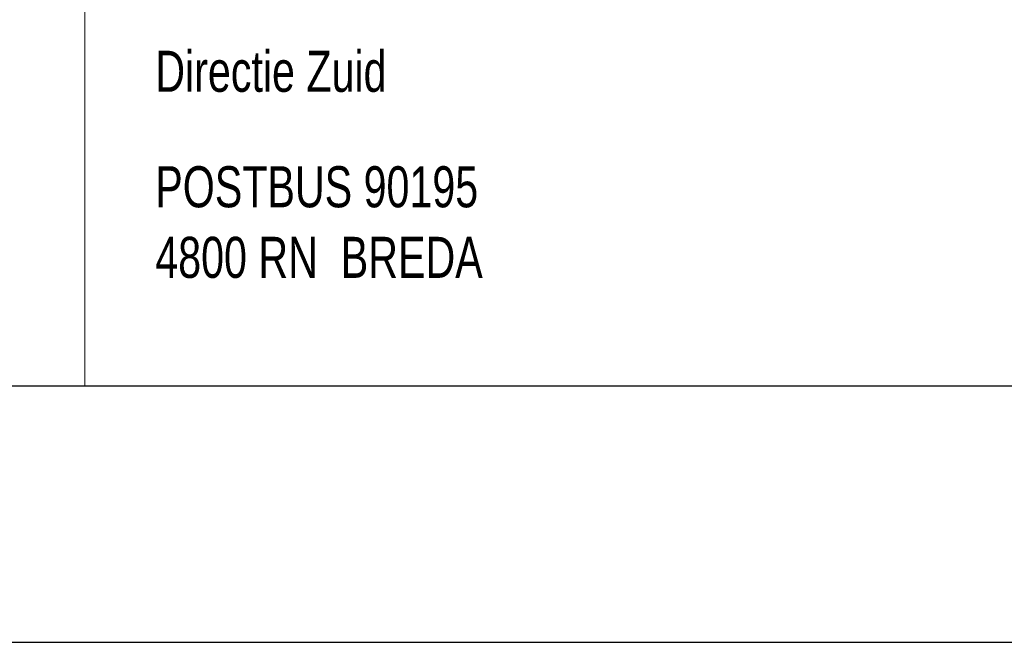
# Model space of a CAD drawing. Header units: millimetres. Extents: x -15 to 226, y -21 to 63.
# Tile 18 of 62: x 73.86 to 81.53, y -21.47 to -16.62. Entities that reach past the tile are written whole.
import ezdxf
from ezdxf.enums import TextEntityAlignment as Align

# ---------------------------------------------------------------- set-up
doc = ezdxf.new("R2010")
doc.units = ezdxf.units.MM
doc.layers.add('KADER', color=7, linetype='Continuous')
doc.layers.add('STEMPEL', color=7, linetype='Continuous')
doc.styles.add('dgn001', font='dgn001.shx')

# ---------------------------------------------------------------- blocks, each defined once
blk = doc.blocks.new('A2L')
at = {"layer": 'KADER', "color": 1, "linetype": 'Continuous', "lineweight": 30}
for p, q in [((-114.8, 0), (0, 0)), ((-116.8, -2), (2, -2))]:
    blk.add_line(p, q, dxfattribs=at)
blk = doc.blocks.new('241')
at = {"layer": 'STEMPEL', "color": 1, "linetype": 'Continuous', "lineweight": 13}
for p, q in [((-27.549, 0.031), (-27.549, 7.531)), ((-27.549, 0.031), (-27.549, 7.531)), ((-27.549, 0), (-27.549, 7.531)), ((-27.549, 0), (0, 0))]:
    blk.add_line(p, q, dxfattribs=at)

msp = doc.modelspace()

# ---------------------------------------------------------------- block references
at = {"color": 1, "linetype": 'Continuous', "lineweight": 0}
for name in ['A2L', '241']:
    msp.add_blockref(name, (101.918, -19.469), dxfattribs=at)

# ---------------------------------------------------------------- texts
at = {"layer": 'STEMPEL', "color": 1, "linetype": 'Continuous', "lineweight": 0, "style": 'dgn001', "width": 0.750005}
for s, p in [('Directie Zuid', (74.918, -17.019)), ('POSTBUS 90195', (74.918, -17.919)), ('4800 RN  BREDA', (74.918, -18.469))]:
    msp.add_text(s, height=0.319998, dxfattribs=at).set_placement(p, align=Align.MIDDLE_LEFT)

doc.saveas('drawing.dxf')
